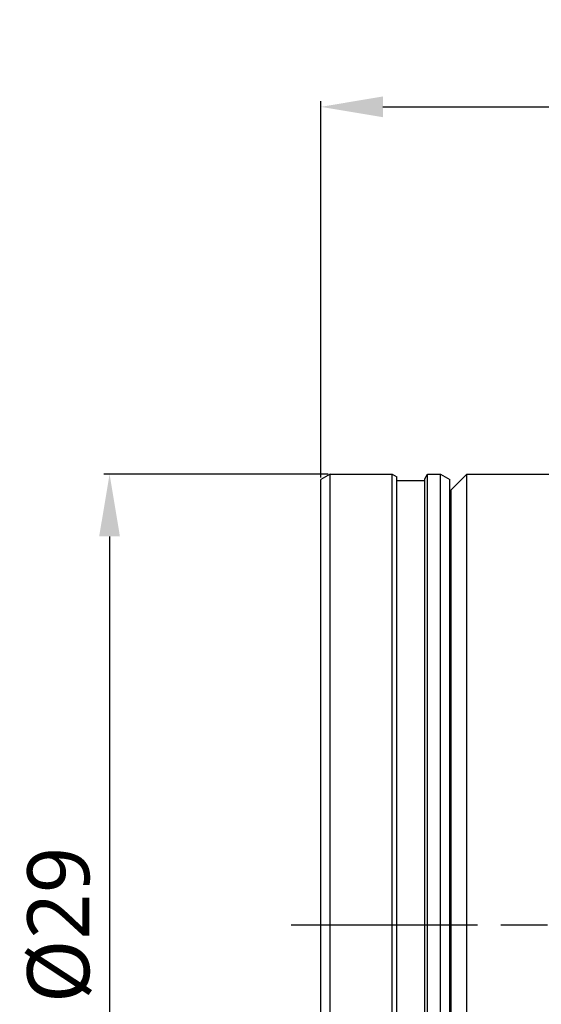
# Model space of a CAD drawing. Extents: x 677 to 802, y -59 to 5.
# Tile 2 of 7: x 677 to 694, y -27 to 5. Entities that reach past the tile are written whole.
import ezdxf

# ---------------------------------------------------------------- set-up
doc = ezdxf.new("R2010")
doc.units = 0
doc.header["$LTSCALE"] = 0.5
doc.header["$MEASUREMENT"] = 0
doc.linetypes.add('AM_ISO08W050', pattern=[18, 12, -1.5, 3, -1.5])
doc.layers.add('1', color=7, linetype='Continuous')
doc.layers.add('AM_7', color=4, linetype='AM_ISO08W050', lineweight=25)
doc.styles.get("Standard").update_dxf_attribs({"font": 'Roboto-Regular.ttf'})
doc.dimstyles.get("Standard").update_dxf_attribs({"dimtxt": 0.18, "dimasz": 0.18, "dimexe": 0.18, "dimexo": 0.0625, "dimgap": 0.09, "dimtad": 0, "dimdec": 4, "dimzin": 0, "dimdsep": 46, "dimtxsty": 'STANDARD', "dimcen": 0.09, "dimadec": 0, "dimazin": 0, "dimtfac": 1, "dimtdec": 4, "dimtofl": 0, "dimtmove": 0, "dimatfit": 3, "dimfxl": 1, "dimtolj": 1, "dimtzin": 0, "dimarcsym": 0})

# ---------------------------------------------------------------- blocks, each defined once
blk = doc.blocks.new('*D91')
at = {"layer": '1', "color": 0, "linetype": 'Continuous', "lineweight": -2}
for p, q in [((686.624, -9.935), (686.624, 2.171)), ((688.624, 1.991), (730.234, 1.991)), ((732.234, -10.462), (732.234, 2.171))]:
    blk.add_line(p, q, dxfattribs=at)
at = {"layer": '1', "color": 0, "linetype": 'Continuous'}
for points in [[(688.624, 2.325), (688.624, 1.658), (686.624, 1.991)], [(730.234, 1.658), (730.234, 2.325), (732.234, 1.991)]]:
    blk.add_solid(points, dxfattribs=at)
at = {"layer": 'Defpoints', "color": 0, "linetype": 'Continuous'}
for p in [(732.234, 1.991), (686.624, -9.998), (732.234, -10.525)]:
    blk.add_point(p, dxfattribs=at)
at = {"layer": '1', "color": 0, "linetype": 'Continuous', "insert": (711.696, 3.51), "char_height": 2, "attachment_point": 5}
blk.add_mtext('\\A1;45.61', dxfattribs=at)
blk = doc.blocks.new('*D92')
at = {"layer": '1', "color": 0, "linetype": 'Continuous', "lineweight": -2}
for p, q in [((686.862, -9.825), (679.653, -9.825)), ((679.833, -11.825), (679.833, -36.825)), ((686.862, -38.825), (679.653, -38.825))]:
    blk.add_line(p, q, dxfattribs=at)
at = {"layer": '1', "color": 0, "linetype": 'Continuous'}
for points in [[(680.166, -11.825), (679.499, -11.825), (679.833, -9.825)], [(679.499, -36.825), (680.166, -36.825), (679.833, -38.825)]]:
    blk.add_solid(points, dxfattribs=at)
at = {"layer": 'Defpoints', "color": 0, "linetype": 'Continuous'}
for p in [(686.924, -9.825), (679.833, -38.825), (686.924, -38.825)]:
    blk.add_point(p, dxfattribs=at)
at = {"layer": '1', "color": 0, "linetype": 'Continuous', "insert": (678.227, -24.325), "char_height": 2, "attachment_point": 5, "rotation": 90}
blk.add_mtext('\\A1;%%C29', dxfattribs=at)

msp = doc.modelspace()

# ---------------------------------------------------------------- linework, layer by layer
at = {"color": 7, "lineweight": -3}
for p, q in [((686.9242, -9.8245), (686.6242, -9.9978)), ((686.6242, -38.6513), (686.6242, -9.9978)), ((686.9242, -38.8245), (686.9242, -9.8245)), ((686.9242, -9.8245), (688.9242, -9.8245)), ((688.9242, -38.8245), (688.9242, -9.8245)), ((688.9242, -9.8245), (689.0742, -9.9112)), ((689.0742, -38.7379), (689.0742, -9.9112)), ((689.0742, -10.0246), (689.9742, -10.0246)), ((689.9742, -9.9745), (690.0608, -9.8245)), ((689.9742, -38.6746), (689.9742, -9.9745)), ((690.0608, -9.8245), (690.4742, -9.8245)), ((690.0608, -38.8245), (690.0608, -9.8245)), ((690.4742, -9.8245), (690.7742, -9.9978)), ((690.4742, -38.8245), (690.4742, -9.8245)), ((690.7742, -38.6513), (690.7742, -9.9978)), ((690.8242, -10.3245), (691.3242, -9.8245)), ((691.3242, -24.3245), (691.3242, -9.8245)), ((691.3242, -9.8245), (694.8242, -9.8245)), ((690.8242, -24.3245), (690.8242, -10.3245)), ((690.8242, -10.8245), (690.7742, -10.8245)), ((690.8242, -38.3245), (690.8242, -24.3245)), ((691.3242, -38.8245), (691.3242, -24.3245))]:
    msp.add_line(p, q, dxfattribs=at)
at = {"layer": 'AM_7'}
msp.add_line((685.6728, -24.3245), (742.3828, -24.3245), dxfattribs=at)

# ---------------------------------------------------------------- dimensions: what is measured, and where the dimension line sits
at = {"layer": '1', "color": 0, "linetype": 'Continuous'}
dim = msp.add_linear_dim(base=(732.2339, 1.9913), p1=(686.6242, -9.9978), p2=(732.2339, -10.5246), dimstyle='Standard', override={"dimtxt": 2, "dimasz": 2, "dimgap": 0.5, "dimtad": 1, "dimdec": 2, "dimzin": 8}, dxfattribs=at)
dim.commit()
dim.dimension.update_dxf_attribs({"geometry": '*D91', "text_midpoint": (711.6955, 1.9913), "dimtype": 160})
dim = msp.add_linear_dim(base=(679.8326, -38.8245), p1=(686.9242, -9.8245), p2=(686.9242, -38.8245), angle=90, text='%%C<>', dimstyle='Standard', override={"dimtxt": 2, "dimasz": 2, "dimgap": 0.5, "dimtad": 1, "dimdec": 2, "dimzin": 8}, dxfattribs=at)
dim.commit()
dim.dimension.update_dxf_attribs({"geometry": '*D92', "text_midpoint": (679.8326, -24.3245), "dimtype": 160})

doc.saveas('drawing.dxf')
